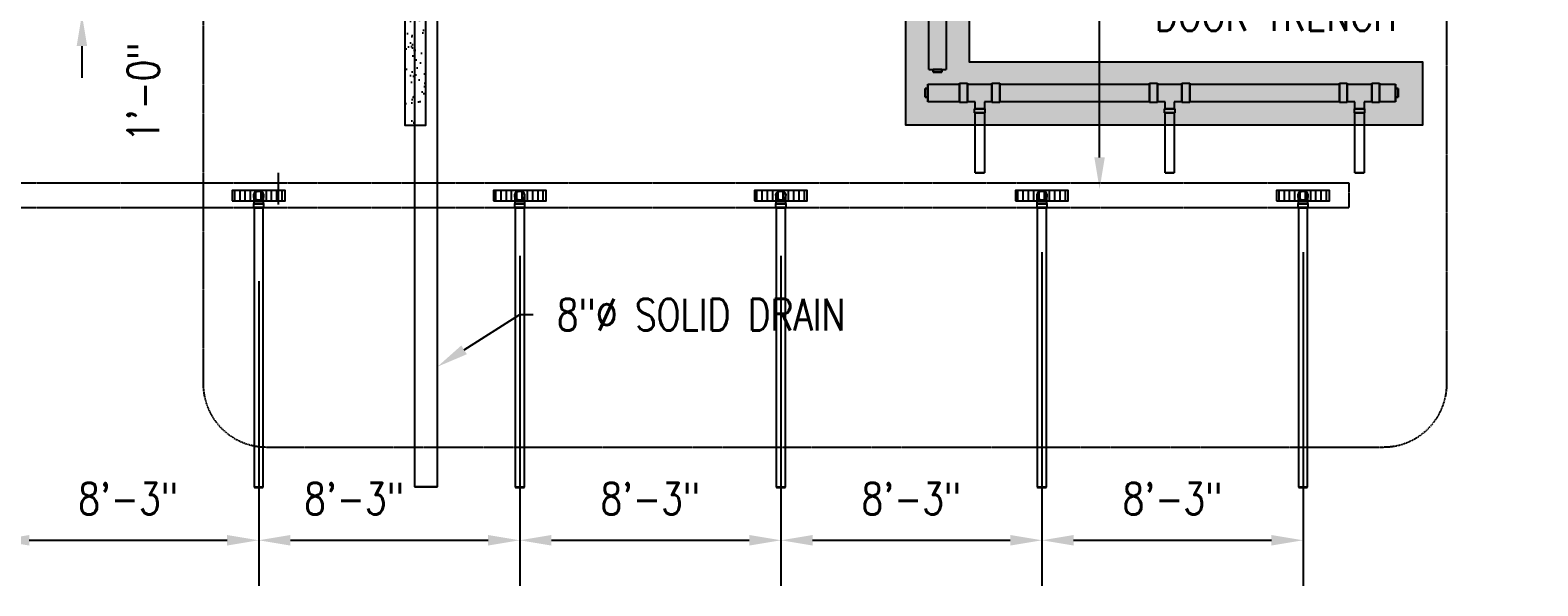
# Model space of a CAD drawing. Header units: inches. Extents: x -17858 to 19778, y -989 to 1044.
# Tile 15 of 25: x 474 to 1046, y -861 to -650. Entities that reach past the tile are written whole.
import ezdxf
from ezdxf import colors
from ezdxf.entities.mleader import LeaderData, LeaderLine
from ezdxf.math import Vec2, Vec3

# ---------------------------------------------------------------- set-up
doc = ezdxf.new("R2010")
doc.units = ezdxf.units.IN
doc.header["$MEASUREMENT"] = 0
doc.linetypes.add('Dash', pattern=[0.25, 0.125, -0.125])
doc.linetypes.add('Dash - 1_16_', pattern=[0.1875, 0.125, -0.0625])
for name, color, linetype in [('A-ANNO-DIMS', 1, 'Continuous'), ('A-DETL-HDLN', 90, 'Dash - 1_16_'), ('P-PIPE', 3, 'Continuous'), ('S-ANNO-DIMS', 1, 'Continuous'), ('S-ANNO-NOTE', 2, 'Continuous'), ('S-ANNO-SYMB', 2, 'Continuous')]:
    doc.layers.add(name, color=color, linetype=linetype)
doc.layers.add('A-WALL-PATT', color=9, linetype='Continuous', true_color=0x808080)
doc.styles.add('Annotative', font='romans.shx', dxfattribs={"width": 0.8, "height": 0.125})
doc.dimstyles.new('Annotative', dxfattribs={"dimscale": 0, "dimtxt": 0.125, "dimasz": 0.125, "dimexe": 0.18, "dimexo": 0.0625, "dimgap": 0.09, "dimtad": 1, "dimdec": 3, "dimzin": 3, "dimdsep": 46, "dimlunit": 4, "dimtxsty": 'Annotative', "dimcen": 0.09, "dimclrt": 2, "dimazin": 2, "dimtfac": 1, "dimtdec": 3, "dimtmove": 0, "dimatfit": 0, "dimfxl": 1, "dimtfill": 1, "dimfrac": 2, "dimtolj": 1, "dimtzin": 0, "dimarcsym": 0})
pattern_1 = [(37.5, (-1585.062, -1537.3027), (-0.251973, 7.707295), [0, -6.08, 0, -6.8, 0, -6.5]), (7.5, (-1585.062, -1537.303), (7.079107, 11.288584), [0, -3.28, 0, -5.48, 0, -2.1]), (327.5, (-1589.982, -1537.3027), (12.456567, 0.022636), [0, -2, 0, -7.2, 0, -9.4]), (317.5, (-1589.982, -1537.303), (12.024506, 3.510702), [0, -1, 0, -4.72, 0, -5.4])]

# ---------------------------------------------------------------- blocks, each defined once
blk = doc.blocks.new('*D30')
at = {"layer": 'A-ANNO-DIMS', "color": 0, "lineweight": -2, "transparency": 16777216}
for p, q in [((493.58, -620.1), (493.58, -608.1)), ((531.83, -632.1), (476.3, -632.1)), ((493.58, -644.1), (493.58, -632.1)), ((513.48, -644.1), (476.3, -644.1)), ((493.58, -656.1), (493.58, -668.1))]:
    blk.add_line(p, q, dxfattribs=at)
at = {"layer": 'A-ANNO-DIMS', "color": 0, "transparency": 16777216}
for points in [[(491.58, -620.1), (495.58, -620.1), (493.58, -632.1)], [(491.58, -656.1), (495.58, -656.1), (493.58, -644.1)]]:
    blk.add_solid(points, dxfattribs=at)
at = {"layer": 'A-ANNO-DIMS', "color": 2, "lineweight": -3, "transparency": 16777216, "insert": (510.86, -692.5), "char_height": 12, "width": 0.4392, "attachment_point": 1, "rotation": 90, "line_spacing_factor": 0.983083, "style": 'Annotative', "bg_fill": 3, "box_fill_scale": 1.25, "bg_fill_color": 256, "bg_fill_true_color": 13158600, "bg_fill_transparency": 0}
blk.add_mtext('\\A1;1\'-0"', dxfattribs=at)
blk = doc.blocks.new('Bend - PVC - Sch 40 - DWV_USACE - Standard-V20-00_SP_Foundation Drainage Plan-TO FDN_DOC')
at = {"layer": 'P-PIPE'}
for p, q in [((1453.08, 791.55), (1453.08, 790.05)), ((1457.04, 790.05), (1457.04, 791.55))]:
    blk.add_line(p, q, dxfattribs=at)
at = {"layer": 'P-PIPE', "flags": 128}
for points in [[(1453.31, 794.61), (1453.31, 794.68), (1453.31, 794.75), (1453.32, 794.82), (1453.33, 794.89), (1453.34, 794.96), (1453.36, 795.03), (1453.38, 795.09), (1453.4, 795.16), (1453.42, 795.23), (1453.45, 795.29), (1453.48, 795.35), (1453.51, 795.42), (1453.54, 795.48), (1453.58, 795.54), (1453.61, 795.6), (1453.65, 795.65), (1453.7, 795.71), (1453.74, 795.76), (1453.79, 795.82), (1453.84, 795.86), (1453.89, 795.91), (1453.94, 795.96), (1454, 796), (1454.05, 796.04), (1454.11, 796.08), (1454.17, 796.12), (1454.23, 796.15), (1454.3, 796.18), (1454.36, 796.21), (1454.42, 796.24), (1454.49, 796.26), (1454.56, 796.29), (1454.62, 796.3), (1454.69, 796.32), (1454.76, 796.33), (1454.83, 796.34), (1454.9, 796.35), (1454.97, 796.36), (1455.04, 796.36), (1455.06, 796.36)], [(1455.06, 796.36), (1455.13, 796.36), (1455.2, 796.35), (1455.27, 796.35), (1455.34, 796.34), (1455.41, 796.32), (1455.47, 796.31), (1455.54, 796.29), (1455.61, 796.27), (1455.67, 796.25), (1455.74, 796.22), (1455.8, 796.19), (1455.87, 796.16), (1455.93, 796.13), (1455.99, 796.09), (1456.05, 796.05), (1456.1, 796.01), (1456.16, 795.97), (1456.21, 795.93), (1456.26, 795.88), (1456.31, 795.83), (1456.36, 795.78), (1456.41, 795.72), (1456.45, 795.67), (1456.49, 795.61), (1456.53, 795.55), (1456.57, 795.5), (1456.6, 795.43), (1456.63, 795.37), (1456.66, 795.31), (1456.69, 795.24), (1456.71, 795.18), (1456.73, 795.11), (1456.75, 795.04), (1456.77, 794.98), (1456.78, 794.91), (1456.79, 794.84), (1456.8, 794.77), (1456.81, 794.7), (1456.81, 794.63), (1456.81, 794.61)], [(1455.06, 792.86), (1454.99, 792.86), (1454.92, 792.87), (1454.85, 792.87), (1454.78, 792.88), (1454.71, 792.89), (1454.64, 792.91), (1454.57, 792.93), (1454.51, 792.95), (1454.44, 792.97), (1454.38, 793), (1454.31, 793.03), (1454.25, 793.06), (1454.19, 793.09), (1454.13, 793.13), (1454.07, 793.17), (1454.01, 793.21), (1453.96, 793.25), (1453.9, 793.29), (1453.85, 793.34), (1453.8, 793.39), (1453.76, 793.44), (1453.71, 793.49), (1453.67, 793.55), (1453.62, 793.61), (1453.59, 793.66), (1453.55, 793.72), (1453.51, 793.78), (1453.48, 793.85), (1453.45, 793.91), (1453.43, 793.98), (1453.4, 794.04), (1453.38, 794.11), (1453.36, 794.18), (1453.35, 794.24), (1453.33, 794.31), (1453.32, 794.38), (1453.32, 794.45), (1453.31, 794.52), (1453.31, 794.59), (1453.31, 794.61)], [(1453.31, 792.75), (1453.31, 792.86), (1453.31, 792.97), (1453.31, 793.08), (1453.31, 793.19), (1453.31, 793.29), (1453.31, 793.39), (1453.31, 793.49), (1453.31, 793.58), (1453.31, 793.67), (1453.31, 793.76), (1453.31, 793.84), (1453.31, 793.92), (1453.31, 794), (1453.31, 794.07), (1453.31, 794.14), (1453.31, 794.2), (1453.31, 794.26), (1453.31, 794.31), (1453.31, 794.36), (1453.31, 794.41), (1453.31, 794.45), (1453.31, 794.49), (1453.31, 794.52), (1453.31, 794.55), (1453.31, 794.57), (1453.31, 794.59), (1453.31, 794.6), (1453.31, 794.61), (1453.31, 794.61)], [(1453.31, 791.55), (1453.31, 791.67), (1453.31, 791.79), (1453.31, 791.92), (1453.31, 792.04), (1453.31, 792.16), (1453.31, 792.28), (1453.31, 792.4), (1453.31, 792.52), (1453.31, 792.63), (1453.31, 792.71)], [(1456.81, 794.61), (1456.81, 794.54), (1456.8, 794.47), (1456.8, 794.4), (1456.79, 794.33), (1456.77, 794.26), (1456.76, 794.19), (1456.74, 794.13), (1456.72, 794.06), (1456.7, 793.99), (1456.67, 793.93), (1456.64, 793.86), (1456.61, 793.8), (1456.58, 793.74), (1456.54, 793.68), (1456.5, 793.62), (1456.46, 793.56), (1456.42, 793.51), (1456.37, 793.46), (1456.33, 793.4), (1456.28, 793.35), (1456.23, 793.31), (1456.17, 793.26), (1456.12, 793.22), (1456.06, 793.18), (1456, 793.14), (1455.94, 793.1), (1455.88, 793.07), (1455.82, 793.03), (1455.76, 793.01), (1455.69, 792.98), (1455.63, 792.95), (1455.56, 792.93), (1455.49, 792.91), (1455.42, 792.9), (1455.36, 792.88), (1455.29, 792.87), (1455.22, 792.87), (1455.15, 792.86), (1455.08, 792.86), (1455.06, 792.86)], [(1456.81, 794.61), (1456.81, 794.61), (1456.81, 794.6), (1456.81, 794.59), (1456.81, 794.57), (1456.81, 794.55), (1456.81, 794.52), (1456.81, 794.49), (1456.81, 794.45), (1456.81, 794.41), (1456.81, 794.37), (1456.81, 794.31), (1456.81, 794.26), (1456.81, 794.2), (1456.81, 794.14), (1456.81, 794.07), (1456.81, 794), (1456.81, 793.92), (1456.81, 793.84), (1456.81, 793.76), (1456.81, 793.67), (1456.81, 793.58), (1456.81, 793.49), (1456.81, 793.39), (1456.81, 793.29), (1456.81, 793.19), (1456.81, 793.08), (1456.81, 792.97), (1456.81, 792.86), (1456.81, 792.75), (1456.81, 792.71)], [(1456.81, 792.71), (1456.81, 792.64), (1456.81, 792.52), (1456.81, 792.4), (1456.81, 792.28), (1456.81, 792.16), (1456.81, 792.04), (1456.81, 791.92), (1456.81, 791.8), (1456.81, 791.67), (1456.81, 791.55), (1456.81, 791.55)]]:
    blk.add_lwpolyline(points, dxfattribs=at)
at = {"layer": 'P-PIPE'}
for radius, start, end in [(1.98, 90, 254.3897), (1.98, 90, 254.3897), (1.75, 90, 270), (1.98, 285.6103, 90), (1.98, 285.6103, 90), (1.75, 270, 90), (1.98, 255, 270), (1.98, 255, 270), (1.98, 270, 285), (1.98, 270, 285)]:
    blk.add_arc((1455.06, 794.61), radius, start, end, dxfattribs=at)
for centre, major_axis, start_param, end_param in [((1455.06, 791.55), (1.98, 0), 1.570796, 4.712389), ((1455.06, 790.05), (1.98, 0), 1.570796, 4.712389), ((1455.06, 791.55), (1.75, 0), 1.570796, 4.712389), ((1455.06, 791.55), (1.98, 0), 4.712389, 7.853982), ((1455.06, 791.55), (1.75, 0), 4.712389, 7.853982), ((1455.06, 790.05), (1.98, 0), 4.712389, 7.853982)]:
    blk.add_ellipse(centre, major_axis=major_axis, ratio=0.010416, start_param=start_param, end_param=end_param, dxfattribs=at)
blk = doc.blocks.new('Mechanical_Box_H_rvt-1-00_SP_Foundation Drainage Plan-TO FDN_DOC')
at = {"layer": 'P-PIPE', "lineweight": -3}
for p, q in [((1631.76, 872.21), (1631.88, 1093.73)), ((1638.27, 1093.73), (1638.39, 872.21)), ((1633.42, 871.23), (1633.42, 872.23)), ((1633.42, 872.23), (1636.73, 872.23)), ((1633.42, 872.2), (1633.42, 872.23)), ((1636.73, 872.2), (1633.42, 872.2)), ((1633.42, 872.2), (1633.42, 871.2)), ((1636.73, 871.23), (1633.42, 871.23)), ((1633.42, 871.23), (1633.42, 871.2)), ((1633.42, 871.2), (1636.73, 871.2)), ((1636.73, 872.23), (1636.73, 871.23)), ((1636.73, 872.2), (1636.73, 872.23)), ((1636.73, 871.2), (1636.73, 872.2)), ((1636.73, 871.2), (1636.73, 871.23)), ((1630.35, 865.02), (1631.35, 865.02)), ((1630.35, 861.7), (1630.35, 865.02)), ((1630.35, 865.02), (1630.35, 861.7)), ((1631.35, 865.02), (1630.35, 865.02)), ((1631.35, 866.67), (1643.45, 866.67)), ((1631.35, 866.67), (1631.35, 863.36)), ((1631.35, 863.36), (1631.35, 866.67)), ((1631.35, 865.02), (1631.35, 861.7)), ((1631.35, 861.7), (1631.35, 865.02)), ((1631.35, 863.36), (1631.35, 860.05)), ((1631.35, 860.05), (1631.35, 863.36)), ((1643.45, 867.01), (1646.45, 867.01)), ((1643.45, 859.71), (1643.45, 867.01)), ((1643.45, 867.01), (1643.45, 859.71)), ((1643.45, 866.67), (1643.45, 863.36)), ((1643.45, 863.36), (1643.45, 866.67)), ((1643.45, 863.36), (1643.45, 860.05)), ((1643.45, 860.05), (1643.45, 863.36)), ((1646.45, 859.71), (1646.45, 867.01)), ((1646.45, 867.01), (1646.45, 859.71)), ((1646.45, 866.67), (1655.71, 866.67)), ((1646.45, 860.04), (1646.45, 866.67)), ((1646.45, 866.67), (1646.45, 860.04)), ((1655.71, 867.01), (1658.71, 867.01)), ((1655.71, 859.71), (1655.71, 867.01)), ((1655.71, 867.01), (1655.71, 859.71)), ((1655.71, 860.04), (1655.71, 866.67)), ((1655.71, 866.67), (1655.71, 860.04)), ((1658.71, 859.71), (1658.71, 867.01)), ((1658.71, 867.01), (1658.71, 859.71)), ((1658.71, 866.67), (1715.45, 866.67)), ((1658.71, 863.36), (1658.71, 866.67)), ((1658.71, 866.67), (1658.71, 863.36)), ((1658.71, 860.05), (1658.71, 863.36)), ((1658.71, 863.36), (1658.71, 860.05)), ((1715.45, 867.01), (1718.45, 867.01)), ((1715.45, 865.19), (1715.45, 867.01)), ((1715.45, 867.01), (1715.45, 865.19)), ((1715.45, 863.36), (1715.45, 866.67)), ((1715.45, 866.67), (1715.45, 863.36)), ((1715.45, 859.71), (1715.45, 865.18)), ((1715.45, 865.18), (1715.45, 859.71)), ((1715.45, 860.05), (1715.45, 863.36)), ((1715.45, 863.36), (1715.45, 860.05)), ((1718.45, 859.71), (1718.45, 867.01)), ((1718.45, 867.01), (1718.45, 859.71)), ((1718.45, 866.67), (1727.71, 866.67)), ((1718.45, 860.04), (1718.45, 866.67)), ((1718.45, 866.67), (1718.45, 860.04)), ((1727.71, 867.01), (1730.71, 867.01)), ((1727.71, 859.71), (1727.71, 867.01)), ((1727.71, 867.01), (1727.71, 859.71)), ((1727.71, 860.04), (1727.71, 866.67)), ((1727.71, 866.67), (1727.71, 860.04)), ((1730.71, 859.71), (1730.71, 867.01)), ((1730.71, 867.01), (1730.71, 859.71)), ((1730.71, 866.67), (1787.45, 866.67)), ((1730.71, 863.36), (1730.71, 866.67)), ((1730.71, 866.67), (1730.71, 863.36)), ((1730.71, 860.05), (1730.71, 863.36)), ((1730.71, 863.36), (1730.71, 860.05)), ((1787.45, 867.01), (1790.45, 867.01)), ((1787.45, 859.71), (1787.45, 867.01)), ((1787.45, 867.01), (1787.45, 859.71)), ((1787.45, 863.36), (1787.45, 866.67)), ((1787.45, 866.67), (1787.45, 863.36)), ((1787.45, 860.05), (1787.45, 863.36)), ((1787.45, 863.36), (1787.45, 860.05)), ((1790.45, 859.71), (1790.45, 867.01)), ((1790.45, 867.01), (1790.45, 859.71)), ((1790.45, 866.67), (1799.71, 866.67)), ((1790.45, 860.04), (1790.45, 866.67)), ((1790.45, 866.67), (1790.45, 860.04)), ((1799.71, 867.01), (1802.71, 867.01)), ((1799.71, 859.71), (1799.71, 867.01)), ((1799.71, 867.01), (1799.71, 859.71)), ((1799.71, 860.04), (1799.71, 866.67)), ((1799.71, 866.67), (1799.71, 860.04)), ((1802.71, 859.71), (1802.71, 867.01)), ((1802.71, 867.01), (1802.71, 859.71)), ((1802.71, 866.67), (1808.71, 866.67)), ((1802.71, 863.36), (1802.71, 866.67)), ((1802.71, 866.67), (1802.71, 863.36)), ((1802.71, 860.05), (1802.71, 863.36)), ((1802.71, 863.36), (1802.71, 860.05)), ((1808.71, 863.36), (1808.71, 866.67)), ((1808.71, 866.67), (1808.71, 863.36)), ((1808.71, 861.7), (1808.71, 865.02)), ((1808.71, 865.02), (1809.71, 865.02)), ((1809.71, 865.02), (1808.71, 865.02)), ((1808.71, 865.02), (1808.71, 861.7)), ((1808.71, 860.05), (1808.71, 863.36)), ((1808.71, 863.36), (1808.71, 860.05)), ((1809.71, 865.02), (1809.71, 861.7)), ((1809.71, 861.7), (1809.71, 865.02)), ((1631.35, 861.7), (1630.35, 861.7)), ((1630.35, 861.7), (1631.35, 861.7)), ((1643.45, 860.05), (1631.35, 860.05)), ((1646.45, 859.71), (1643.45, 859.71)), ((1649.33, 860.04), (1646.45, 860.04)), ((1649.33, 857.3), (1649.33, 860.04)), ((1655.71, 860.04), (1652.83, 860.04)), ((1652.83, 860.04), (1652.83, 857.3)), ((1658.71, 859.71), (1655.71, 859.71)), ((1715.45, 860.05), (1658.71, 860.05)), ((1718.45, 859.71), (1715.45, 859.71)), ((1721.33, 860.04), (1718.45, 860.04)), ((1721.33, 857.3), (1721.33, 860.04)), ((1727.71, 860.04), (1724.83, 860.04)), ((1724.83, 860.04), (1724.83, 857.3)), ((1730.71, 859.71), (1727.71, 859.71)), ((1787.45, 860.05), (1730.71, 860.05)), ((1790.45, 859.71), (1787.45, 859.71)), ((1793.33, 860.04), (1790.45, 860.04)), ((1793.33, 857.3), (1793.33, 860.04)), ((1799.71, 860.04), (1796.83, 860.04)), ((1796.83, 860.04), (1796.83, 857.3)), ((1802.71, 859.71), (1799.71, 859.71)), ((1808.71, 860.05), (1802.71, 860.05)), ((1809.71, 861.7), (1808.71, 861.7)), ((1808.71, 861.7), (1809.71, 861.7)), ((1649.15, 855.8), (1649.15, 857.3)), ((1649.15, 857.3), (1653, 857.3)), ((1653, 857.3), (1649.15, 857.3)), ((1649.15, 855.8), (1653, 855.8)), ((1653, 855.8), (1649.15, 855.8)), ((1649.33, 857.3), (1652.83, 857.3)), ((1652.83, 857.3), (1649.33, 857.3)), ((1649.33, 851.21), (1649.33, 855.8)), ((1651.08, 855.8), (1649.33, 855.8)), ((1649.33, 855.8), (1651.08, 855.8)), ((1652.83, 855.8), (1651.08, 855.8)), ((1651.08, 855.8), (1652.83, 855.8)), ((1652.83, 855.8), (1652.83, 851.21)), ((1653, 857.3), (1653, 855.8)), ((1721.15, 855.8), (1721.15, 857.3)), ((1721.15, 857.3), (1725, 857.3)), ((1725, 857.3), (1721.15, 857.3)), ((1721.15, 855.8), (1725, 855.8)), ((1725, 855.8), (1721.15, 855.8)), ((1721.33, 857.3), (1724.83, 857.3)), ((1724.83, 857.3), (1721.33, 857.3)), ((1721.33, 851.21), (1721.33, 855.8)), ((1723.08, 855.8), (1721.33, 855.8)), ((1721.33, 855.8), (1723.08, 855.8)), ((1724.83, 855.8), (1723.08, 855.8)), ((1723.08, 855.8), (1724.83, 855.8)), ((1724.83, 855.8), (1724.83, 851.21)), ((1725, 857.3), (1725, 855.8)), ((1793.15, 855.8), (1793.15, 857.3)), ((1797, 857.3), (1793.15, 857.3)), ((1793.15, 857.3), (1797, 857.3)), ((1797, 855.8), (1793.15, 855.8)), ((1793.15, 855.8), (1797, 855.8)), ((1796.83, 857.3), (1793.33, 857.3)), ((1793.33, 857.3), (1796.83, 857.3)), ((1793.33, 851.21), (1793.33, 855.8)), ((1795.08, 855.8), (1793.33, 855.8)), ((1793.33, 855.8), (1795.08, 855.8)), ((1796.83, 855.8), (1795.08, 855.8)), ((1795.08, 855.8), (1796.83, 855.8)), ((1796.83, 855.8), (1796.83, 851.21)), ((1797, 857.3), (1797, 855.8)), ((1649.33, 833.11), (1649.33, 851.21)), ((1652.83, 851.21), (1652.83, 833.11)), ((1721.33, 833.11), (1721.33, 851.21)), ((1724.83, 851.21), (1724.83, 833.11)), ((1793.33, 833.11), (1793.33, 851.21)), ((1796.83, 851.21), (1796.83, 833.11)), ((1651.08, 833.11), (1649.33, 833.11)), ((1649.33, 833.11), (1651.08, 833.11)), ((1652.83, 833.11), (1651.08, 833.11)), ((1651.08, 833.11), (1652.83, 833.11)), ((1723.08, 833.11), (1721.33, 833.11)), ((1721.33, 833.11), (1723.08, 833.11)), ((1724.83, 833.11), (1723.08, 833.11)), ((1723.08, 833.11), (1724.83, 833.11)), ((1795.08, 833.11), (1793.33, 833.11)), ((1793.33, 833.11), (1795.08, 833.11)), ((1796.83, 833.11), (1795.08, 833.11)), ((1795.08, 833.11), (1796.83, 833.11))]:
    blk.add_line(p, q, dxfattribs=at)
at = {"layer": 'P-PIPE'}
for p, q in [((1436.81, 931.21), (1436.81, 713.98)), ((1445.44, 713.98), (1445.44, 931.21)), ((1375.91, 819.86), (1375.91, 713.79)), ((1379.41, 713.79), (1379.41, 819.86)), ((1474.91, 819.86), (1474.91, 713.79)), ((1478.41, 713.79), (1478.41, 819.86)), ((1573.91, 819.86), (1573.91, 713.79)), ((1577.41, 713.79), (1577.41, 819.86)), ((1672.91, 819.86), (1672.91, 713.79)), ((1676.41, 713.79), (1676.41, 819.86)), ((1771.91, 819.86), (1771.91, 713.79)), ((1775.41, 713.79), (1775.41, 819.86))]:
    blk.add_line(p, q, dxfattribs=at)
for centre, start, end in [((1377.66, 824.42), 0, 180), ((1377.66, 824.42), 180, 0), ((1476.66, 824.42), 0, 180), ((1476.66, 824.42), 180, 0), ((1575.66, 824.42), 0, 180), ((1575.66, 824.42), 180, 0), ((1674.66, 824.42), 0, 180), ((1674.66, 824.42), 180, 0), ((1773.66, 824.42), 0, 180), ((1773.66, 824.42), 180, 0)]:
    blk.add_arc(centre, 1.75, start, end, dxfattribs=at)
at = {"layer": 'P-PIPE', "lineweight": -3, "extrusion": (0, 0, -1)}
for major_axis, start_param, end_param in [((-3.31, 0), 0, 1.570796), ((3.31, 0), 1.570796, 3.141593), ((-3.31, 0), 1.570796, 3.141593), ((-3.31, 0), 3.141593, 4.712389)]:
    blk.add_ellipse((1635.08, 872.21), major_axis=major_axis, ratio=0.010416, start_param=start_param, end_param=end_param, dxfattribs=at)
at = {"layer": 'P-PIPE'}
for centre, major_axis, start_param, end_param in [((1377.66, 819.86), (1.75, 0), 1.570796, 3.141593), ((1377.66, 819.86), (1.75, 0), 3.141593, 4.712389), ((1377.66, 819.86), (1.75, 0), 0, 1.570796), ((1377.66, 819.86), (1.75, 0), 4.712389, 6.283185), ((1476.66, 819.86), (1.75, 0), 1.570796, 3.141593), ((1476.66, 819.86), (1.75, 0), 3.141593, 4.712389), ((1476.66, 819.86), (1.75, 0), 0, 1.570796), ((1476.66, 819.86), (1.75, 0), 4.712389, 6.283185), ((1575.66, 819.86), (1.75, 0), 1.570796, 3.141593), ((1575.66, 819.86), (1.75, 0), 3.141593, 4.712389), ((1575.66, 819.86), (1.75, 0), 0, 1.570796), ((1575.66, 819.86), (1.75, 0), 4.712389, 6.283185), ((1674.66, 819.86), (1.75, 0), 1.570796, 3.141593), ((1674.66, 819.86), (1.75, 0), 3.141593, 4.712389), ((1674.66, 819.86), (1.75, 0), 0, 1.570796), ((1674.66, 819.86), (1.75, 0), 4.712389, 6.283185), ((1773.66, 819.86), (1.75, 0), 1.570796, 3.141593), ((1773.66, 819.86), (1.75, 0), 3.141593, 4.712389), ((1773.66, 819.86), (1.75, 0), 0, 1.570796), ((1773.66, 819.86), (1.75, 0), 4.712389, 6.283185), ((1377.66, 713.79), (1.75, 0), 1.570796, 3.141593), ((1377.66, 713.79), (1.75, 0), 3.141593, 4.712389), ((1377.66, 713.79), (1.75, 0), 0, 1.570796), ((1377.66, 713.79), (1.75, 0), 4.712389, 6.283185), ((1441.12, 713.98), (4.31, 0), 1.570796, 3.141593), ((1441.12, 713.98), (4.31, 0), 3.141593, 4.712389), ((1441.12, 713.98), (4.31, 0), 0, 1.570796), ((1441.12, 713.98), (4.31, 0), 4.712389, 6.283185), ((1476.66, 713.79), (1.75, 0), 1.570796, 3.141593), ((1476.66, 713.79), (1.75, 0), 3.141593, 4.712389), ((1476.66, 713.79), (1.75, 0), 0, 1.570796), ((1476.66, 713.79), (1.75, 0), 4.712389, 6.283185), ((1575.66, 713.79), (1.75, 0), 1.570796, 3.141593), ((1575.66, 713.79), (1.75, 0), 3.141593, 4.712389), ((1575.66, 713.79), (1.75, 0), 0, 1.570796), ((1575.66, 713.79), (1.75, 0), 4.712389, 6.283185), ((1674.66, 713.79), (1.75, 0), 1.570796, 3.141593), ((1674.66, 713.79), (1.75, 0), 3.141593, 4.712389), ((1674.66, 713.79), (1.75, 0), 0, 1.570796), ((1674.66, 713.79), (1.75, 0), 4.712389, 6.283185), ((1773.66, 713.79), (1.75, 0), 1.570796, 3.141593), ((1773.66, 713.79), (1.75, 0), 3.141593, 4.712389), ((1773.66, 713.79), (1.75, 0), 0, 1.570796), ((1773.66, 713.79), (1.75, 0), 4.712389, 6.283185)]:
    blk.add_ellipse(centre, major_axis=major_axis, ratio=0.010416, start_param=start_param, end_param=end_param, dxfattribs=at)
at = {"layer": 'P-PIPE', "color": 3, "lineweight": 9}
for p in [(-77.4, 29.81), (21.6, 29.81), (120.6, 29.81), (219.6, 29.81), (318.6, 29.81)]:
    blk.add_blockref('Bend - PVC - Sch 40 - DWV_USACE - Standard-V20-00_SP_Foundation Drainage Plan-TO FDN_DOC', p, dxfattribs=at)
blk = doc.blocks.new('*D54')
at = {"layer": 'S-ANNO-DIMS', "color": 0, "lineweight": -2, "transparency": 16777216}
for p, q in [((461.61, -745.17), (461.61, -860.78)), ((560.61, -745.17), (560.61, -860.78)), ((473.61, -843.5), (548.61, -843.5))]:
    blk.add_line(p, q, dxfattribs=at)
at = {"layer": 'S-ANNO-DIMS', "color": 0, "transparency": 16777216}
for points in [[(473.61, -841.5), (473.61, -845.5), (461.61, -843.5)], [(548.61, -841.5), (548.61, -845.5), (560.61, -843.5)]]:
    blk.add_solid(points, dxfattribs=at)
at = {"layer": 'S-ANNO-DIMS', "color": 2, "lineweight": -3, "transparency": 16777216, "insert": (511.11, -827.72), "char_height": 12, "attachment_point": 5, "style": 'Annotative', "bg_fill": 3, "box_fill_scale": 1.25, "bg_fill_color": 256, "bg_fill_true_color": 13158600, "bg_fill_transparency": 0}
blk.add_mtext('\\A1;8\'-3"', dxfattribs=at)
blk = doc.blocks.new('*D55')
at = {"layer": 'S-ANNO-DIMS', "color": 0, "lineweight": -2, "transparency": 16777216}
for p, q in [((659.61, -751.46), (659.61, -860.78)), ((560.61, -760.96), (560.61, -860.78)), ((572.61, -843.5), (647.61, -843.5))]:
    blk.add_line(p, q, dxfattribs=at)
at = {"layer": 'S-ANNO-DIMS', "color": 0, "transparency": 16777216}
for points in [[(572.61, -841.5), (572.61, -845.5), (560.61, -843.5)], [(647.61, -841.5), (647.61, -845.5), (659.61, -843.5)]]:
    blk.add_solid(points, dxfattribs=at)
at = {"layer": 'S-ANNO-DIMS', "color": 2, "lineweight": -3, "transparency": 16777216, "insert": (596.79, -827.72), "char_height": 12, "attachment_point": 5, "style": 'Annotative', "bg_fill": 3, "box_fill_scale": 1.25, "bg_fill_color": 256, "bg_fill_true_color": 13158600, "bg_fill_transparency": 0}
blk.add_mtext('\\A1;8\'-3"', dxfattribs=at)
blk = doc.blocks.new('*D56')
at = {"layer": 'S-ANNO-DIMS', "color": 0, "lineweight": -2, "transparency": 16777216}
for p, q in [((659.61, -735.67), (659.61, -860.78)), ((758.61, -735.67), (758.61, -860.78)), ((671.61, -843.5), (746.61, -843.5))]:
    blk.add_line(p, q, dxfattribs=at)
at = {"layer": 'S-ANNO-DIMS', "color": 0, "transparency": 16777216}
for points in [[(671.61, -841.5), (671.61, -845.5), (659.61, -843.5)], [(746.61, -841.5), (746.61, -845.5), (758.61, -843.5)]]:
    blk.add_solid(points, dxfattribs=at)
at = {"layer": 'S-ANNO-DIMS', "color": 2, "lineweight": -3, "transparency": 16777216, "insert": (709.11, -827.72), "char_height": 12, "attachment_point": 5, "style": 'Annotative', "bg_fill": 3, "box_fill_scale": 1.25, "bg_fill_color": 256, "bg_fill_true_color": 13158600, "bg_fill_transparency": 0}
blk.add_mtext('\\A1;8\'-3"', dxfattribs=at)
blk = doc.blocks.new('*D57')
at = {"layer": 'S-ANNO-DIMS', "color": 0, "lineweight": -2, "transparency": 16777216}
for p, q in [((758.61, -735.67), (758.61, -860.78)), ((857.61, -734.17), (857.61, -860.78)), ((770.61, -843.5), (845.61, -843.5))]:
    blk.add_line(p, q, dxfattribs=at)
at = {"layer": 'S-ANNO-DIMS', "color": 0, "transparency": 16777216}
for points in [[(770.61, -841.5), (770.61, -845.5), (758.61, -843.5)], [(845.61, -841.5), (845.61, -845.5), (857.61, -843.5)]]:
    blk.add_solid(points, dxfattribs=at)
at = {"layer": 'S-ANNO-DIMS', "color": 2, "lineweight": -3, "transparency": 16777216, "insert": (808.11, -827.72), "char_height": 12, "attachment_point": 5, "style": 'Annotative', "bg_fill": 3, "box_fill_scale": 1.25, "bg_fill_color": 256, "bg_fill_true_color": 13158600, "bg_fill_transparency": 0}
blk.add_mtext('\\A1;8\'-3"', dxfattribs=at)
blk = doc.blocks.new('*D58')
at = {"layer": 'S-ANNO-DIMS', "color": 0, "lineweight": -2, "transparency": 16777216}
for p, q in [((857.61, -734.17), (857.61, -860.78)), ((956.61, -734.17), (956.61, -860.78)), ((869.61, -843.5), (944.61, -843.5))]:
    blk.add_line(p, q, dxfattribs=at)
at = {"layer": 'S-ANNO-DIMS', "color": 0, "transparency": 16777216}
for points in [[(869.61, -841.5), (869.61, -845.5), (857.61, -843.5)], [(944.61, -841.5), (944.61, -845.5), (956.61, -843.5)]]:
    blk.add_solid(points, dxfattribs=at)
at = {"layer": 'S-ANNO-DIMS', "color": 2, "lineweight": -3, "transparency": 16777216, "insert": (907.11, -827.72), "char_height": 12, "attachment_point": 5, "style": 'Annotative', "bg_fill": 3, "box_fill_scale": 1.25, "bg_fill_color": 256, "bg_fill_true_color": 13158600, "bg_fill_transparency": 0}
blk.add_mtext('\\A1;8\'-3"', dxfattribs=at)

msp = doc.modelspace()

# ---------------------------------------------------------------- hatches: boundary and pattern name
at = {"layer": 'A-WALL-PATT', "lineweight": -3, "transparency": 33554559}
h = msp.add_hatch(dxfattribs=at)
h.set_pattern_fill('AR-SAND', color=8, scale=4, style=0)
h.set_pattern_definition(pattern_1)
h.paths.add_polyline_path([(612.0161, -416.0967), (830.0161, -416.0967), (830.0161, -662.0967), (1001.8499, -662.0967), (1001.8499, -686.0967), (806.0161, -686.0967), (806.0161, -440.0967), (624.0161, -440.0967), (624.0161, -489.5753), (616.0161, -489.5753), (588.0161, -489.5753), (588.0161, -392.145), (612.0161, -392.145)])
h = msp.add_hatch(dxfattribs=at)
h.set_pattern_fill('AR-SAND', color=8, scale=5, style=0)
h.set_pattern_definition([(37.5, (-1585.062, -1537.303), (-0.314967, 9.63412), [0, -7.6, 0, -8.5, 0, -8.125]), (7.5, (-1585.062, -1537.303), (8.848884, 14.11073), [0, -4.1, 0, -6.85, 0, -2.625]), (327.5, (-1591.212, -1537.303), (15.57071, 0.028295), [0, -2.5, 0, -9, 0, -11.75]), (317.5, (-1591.212, -1537.303), (15.03063, 4.38838), [0, -1.25, 0, -5.9, 0, -6.75])])
h.paths.add_polyline_path([(624.0159, -596.9253), (588.0161, -596.9253), (588.0161, -644.0967), (616.0161, -644.0967), (616.0161, -686.0967), (624.0161, -686.0967)])
h = msp.add_hatch(dxfattribs=at)
h.set_pattern_fill('AR-SAND', color=8, scale=4, style=0)
h.set_pattern_definition(pattern_1)
h.paths.add_polyline_path([(624.0159, -596.9253), (588.0161, -596.9253), (588.0161, -644.0967), (616.0161, -644.0967), (616.0161, -686.0967), (624.0161, -686.0967)])
at = {"layer": 'A-WALL-PATT', "lineweight": -3}
h = msp.add_hatch(dxfattribs=at)
h.set_pattern_fill('_USER', color=8, scale=2, angle=90, style=0, pattern_type=0)
h.set_pattern_definition([(90, (491.522, -1537.454), (-2, 1e-16), [])])
h.paths.add_polyline_path([(570.5993, -714.7481), (570.5993, -710.7481), (550.5993, -710.7481), (550.5993, -714.7481)])
h = msp.add_hatch(dxfattribs=at)
h.set_pattern_fill('_USER', color=8, scale=2, angle=90, style=0, pattern_type=0)
h.set_pattern_definition([(90, (590.522, -1537.454), (-2, 1e-16), [])])
h.paths.add_polyline_path([(669.5993, -714.7481), (669.5993, -710.7481), (649.5993, -710.7481), (649.5993, -714.7481)])
h = msp.add_hatch(dxfattribs=at)
h.set_pattern_fill('_USER', color=8, scale=2, angle=90, style=0, pattern_type=0)
h.set_pattern_definition([(90, (689.522, -1537.4564), (-2, 1e-16), [])])
h.paths.add_polyline_path([(768.5993, -714.7505), (768.5993, -710.7505), (748.5993, -710.7505), (748.5993, -714.7505)])
h = msp.add_hatch(dxfattribs=at)
h.set_pattern_fill('_USER', color=8, scale=2, angle=90, style=0, pattern_type=0)
h.set_pattern_definition([(90, (788.522, -1537.4516), (-2, 1e-16), [])])
h.paths.add_polyline_path([(867.5993, -714.7457), (867.5993, -710.7457), (847.5993, -710.7457), (847.5993, -714.7457)])
h = msp.add_hatch(dxfattribs=at)
h.set_pattern_fill('_USER', color=8, scale=2, angle=90, style=0, pattern_type=0)
h.set_pattern_definition([(90, (887.522, -1537.4516), (-2, 1e-16), [])])
h.paths.add_polyline_path([(966.5993, -714.7457), (966.5993, -710.7457), (946.5993, -710.7457), (946.5993, -714.7457)])

# ---------------------------------------------------------------- linework, layer by layer
at = {"layer": 'A-DETL-HDLN', "lineweight": -3}
for p, q in [((225.9963, -707.9405), (974.0157, -707.9405)), ((567.9963, -704.0967), (567.9963, -716.0967)), ((974.0157, -707.9405), (974.0157, -717.253)), ((225.9963, -717.253), (974.0157, -717.253))]:
    msp.add_line(p, q, dxfattribs=at)
at = {"layer": 'A-WALL-PATT', "lineweight": -3}
for points in [[(612.0161, -416.0967), (830.0161, -416.0967), (830.0161, -662.0967), (1001.8499, -662.0967), (1001.8499, -686.0967), (806.0161, -686.0967), (806.0161, -440.0967), (624.0161, -440.0967), (624.0161, -489.5753), (616.0161, -489.5753), (616.0161, -489.5753), (588.0161, -489.5753), (588.0161, -392.145), (612.0161, -392.145)], [(624.0159, -596.9253), (588.0161, -596.9253), (588.0161, -644.0967), (616.0161, -644.0967), (616.0161, -686.0967), (624.0161, -686.0967)]]:
    msp.add_lwpolyline(points, close=True, dxfattribs=at)
at = {"layer": 'P-PIPE', "lineweight": -3}
for points in [[(550.5993, -714.7867), (570.5993, -714.7867), (570.5993, -710.7867), (550.5993, -710.7867)], [(649.5993, -714.7867), (669.5993, -714.7867), (669.5993, -710.7867), (649.5993, -710.7867)], [(748.5993, -714.7891), (768.5993, -714.7891), (768.5993, -710.7891), (748.5993, -710.7891)], [(847.5993, -714.7843), (867.5993, -714.7843), (867.5993, -710.7843), (847.5993, -710.7843)], [(946.5993, -714.7843), (966.5993, -714.7843), (966.5993, -710.7843), (946.5993, -710.7843)]]:
    msp.add_lwpolyline(points, close=True, dxfattribs=at)

# ---------------------------------------------------------------- dimensions: what is measured, and where the dimension line sits
at = {"layer": 'A-ANNO-DIMS', "lineweight": -3}
dim = msp.add_linear_dim(base=(493.5828, -632.0967), p1=(519.4759, -644.0967), p2=(537.8282, -632.0967), angle=90, dimstyle='Annotative', override={"dimpost": '\\X', "dimtmove": 2}, dxfattribs=at)
dim.commit()
dim.dimension.update_dxf_attribs({"geometry": '*D30', "text_midpoint": (518.8631, -673.7615), "dimtype": 160, "text_rotation": 90})

# ---------------------------------------------------------------- leaders
at = {"layer": 'S-ANNO-NOTE', "lineweight": -3}
ml = msp.add_multileader_mtext('Standard', dxfattribs=at)
ml.set_content('DOOR TRENCH', color=256, style='Annotative')
ml.set_leader_properties(color=1, linetype='ByLayer', lineweight=-1)
ml.build(insert=Vec2(0, 0))
ml.multileader.update_dxf_attribs({"text_right_attachment_type": 3, "dogleg_length": 0.125, "arrow_head_size": 12, "scale": 96})
ctx = ml.context
ctx.base_point, ctx.scale, ctx.char_height, ctx.arrow_head_size, ctx.landing_gap_size, ctx.plane_origin = Vec3(891.4639, -644.3497), 96, 12, 12, 9, Vec3(793.4509, -649.342)
ctx.right_attachment = 3
notes = []
notes.append((ctx, [(0, (1, 1, 0), (879.4639, -644.3497), (1, 0), 12, [(0, [(879.4639, -710.3215)], 0, [])])]))
ctx.mtext.insert, ctx.mtext.flow_direction = Vec3(900.4639, -638.3497), 5
ml = msp.add_multileader_mtext('Standard', dxfattribs=at)
ml.set_content('8"%%C SOLID DRAIN', color=256, style='Annotative')
ml.set_leader_properties(color=1, linetype='ByLayer', lineweight=-1)
ml.build(insert=Vec2(0, 0))
ml.multileader.update_dxf_attribs({"text_right_attachment_type": 3, "dogleg_length": 0.125, "arrow_head_size": 12, "scale": 96})
ctx = ml.context
ctx.base_point, ctx.scale, ctx.char_height, ctx.arrow_head_size, ctx.landing_gap_size, ctx.plane_origin = Vec3(664.6461, -757.9147), 96, 12, 12, 9, Vec3(634.3713, -758.3394)
ctx.right_attachment = 3
notes.append((ctx, [(0, (1, 1, 0), (659.6123, -757.9147), (1, 0), 5.0338, [(0, [(628.3545, -777.6951)], 0, [])])]))
ctx.mtext.insert, ctx.mtext.width, ctx.mtext.flow_direction = Vec3(673.6461, -751.9147), 88.27913, 5
for ctx, leaders in notes:
    for number, flags, end, landing, length, lines in leaders:
        leader = LeaderData()
        leader.index, (leader.has_last_leader_line, leader.has_dogleg_vector, leader.attachment_direction) = number, flags
        leader.last_leader_point, leader.dogleg_vector, leader.dogleg_length = Vec3(end), Vec3(landing), length
        for number, points, colour, breaks in lines:
            line = LeaderLine()
            line.index, line.vertices, line.color, line.breaks = number, Vec3.list(points), colors.encode_raw_color(colour), breaks
            leader.lines.append(line)
        ctx.leaders.append(leader)

# ---------------------------------------------------------------- next in the draw order: linework, layer by layer
at = {"layer": 'S-ANNO-SYMB', "linetype": 'Dash', "lineweight": -3}
msp.add_lwpolyline([(1011.1574, -784.1261), (1011.1574, -393.2042, 0.41421356), (987.1574, -369.2042), (563.5399, -369.2042, 0.41421356), (539.5399, -393.2042), (539.5399, -784.1261, 0.41421356), (563.5399, -808.1261), (987.1574, -808.1261, 0.41421356)], format="xyb", close=True, dxfattribs=at)

# ---------------------------------------------------------------- next in the draw order: block references
at = {"layer": 'P-PIPE', "lineweight": -3}
msp.add_blockref('Mechanical_Box_H_rvt-1-00_SP_Foundation Drainage Plan-TO FDN_DOC', (-817.0621, -1537.2062), dxfattribs=at)

# ---------------------------------------------------------------- next in the draw order: leaders
at = {"layer": 'S-ANNO-NOTE', "lineweight": -3}
ml = msp.add_multileader_mtext('Standard', dxfattribs=at)
ml.set_content('TRENCH DRAIN\\PBLOCKOUT REF:\\PS-506 (TYP.24)', color=256, style='Annotative')
ml.set_leader_properties(color=1, linetype='ByLayer', lineweight=-1)
ml.build(insert=Vec2(0, 0))
ml.multileader.update_dxf_attribs({"text_right_attachment_type": 3, "dogleg_length": 0.125, "arrow_head_size": 12, "scale": 96})
ctx = ml.context
ctx.base_point, ctx.scale, ctx.char_height, ctx.arrow_head_size, ctx.landing_gap_size, ctx.plane_origin = Vec3(36.6104, -501.4034), 96, 12, 12, 9, Vec3(-297.0467, -553.9842)
ctx.right_attachment = 3
notes = []
notes.append((ctx, [(0, (1, 1, 0), (24.6104, -501.4034), (1, 0), 12, [(0, [(-56.7226, -739.6341), (-147.5205, -743.0969)], 0, [])])]))
ctx.mtext.insert, ctx.mtext.width, ctx.mtext.flow_direction = Vec3(45.6104, -493.4034), 205.546058, 5
for ctx, leaders in notes:
    for number, flags, end, landing, length, lines in leaders:
        leader = LeaderData()
        leader.index, (leader.has_last_leader_line, leader.has_dogleg_vector, leader.attachment_direction) = number, flags
        leader.last_leader_point, leader.dogleg_vector, leader.dogleg_length = Vec3(end), Vec3(landing), length
        for number, points, colour, breaks in lines:
            line = LeaderLine()
            line.index, line.vertices, line.color, line.breaks = number, Vec3.list(points), colors.encode_raw_color(colour), breaks
            leader.lines.append(line)
        ctx.leaders.append(leader)

# ---------------------------------------------------------------- next in the draw order: dimensions: what is measured, and where the dimension line sits
at = {"layer": 'S-ANNO-DIMS', "lineweight": -3}
dim = msp.add_linear_dim(base=(560.6123, -843.5045), p1=(461.6123, -739.1729), p2=(560.6123, -739.1729), dimstyle='Annotative', override={"dimpost": '\\X'}, dxfattribs=at)
dim.commit()
dim.dimension.update_dxf_attribs({"geometry": '*D54', "text_midpoint": (511.1123, -827.7216)})

# ---------------------------------------------------------------- next in the draw order: dimensions: what is measured, and where the dimension line sits
dim = msp.add_linear_dim(base=(659.6123, -843.5045), p1=(560.6123, -754.9557), p2=(659.6123, -745.4557), dimstyle='Annotative', override={"dimpost": '\\X'}, dxfattribs=at)
dim.commit()
dim.dimension.update_dxf_attribs({"geometry": '*D55', "text_midpoint": (596.785, -843.5045), "dimtype": 160})

# ---------------------------------------------------------------- next in the draw order: dimensions: what is measured, and where the dimension line sits
dim = msp.add_linear_dim(base=(758.6123, -843.5045), p1=(659.6123, -729.6729), p2=(758.6123, -729.6729), dimstyle='Annotative', override={"dimpost": '\\X'}, dxfattribs=at)
dim.commit()
dim.dimension.update_dxf_attribs({"geometry": '*D56', "text_midpoint": (709.1123, -827.7216)})

# ---------------------------------------------------------------- next in the draw order: dimensions: what is measured, and where the dimension line sits
dim = msp.add_linear_dim(base=(857.6123, -843.5045), p1=(758.6123, -729.6729), p2=(857.6123, -728.1729), dimstyle='Annotative', override={"dimpost": '\\X'}, dxfattribs=at)
dim.commit()
dim.dimension.update_dxf_attribs({"geometry": '*D57', "text_midpoint": (808.1123, -827.7216)})

# ---------------------------------------------------------------- next in the draw order: dimensions: what is measured, and where the dimension line sits
dim = msp.add_linear_dim(base=(956.6123, -843.5045), p1=(857.6123, -728.1729), p2=(956.6123, -728.1729), dimstyle='Annotative', override={"dimpost": '\\X'}, dxfattribs=at)
dim.commit()
dim.dimension.update_dxf_attribs({"geometry": '*D58', "text_midpoint": (907.1123, -827.7216)})

doc.saveas('drawing.dxf')
